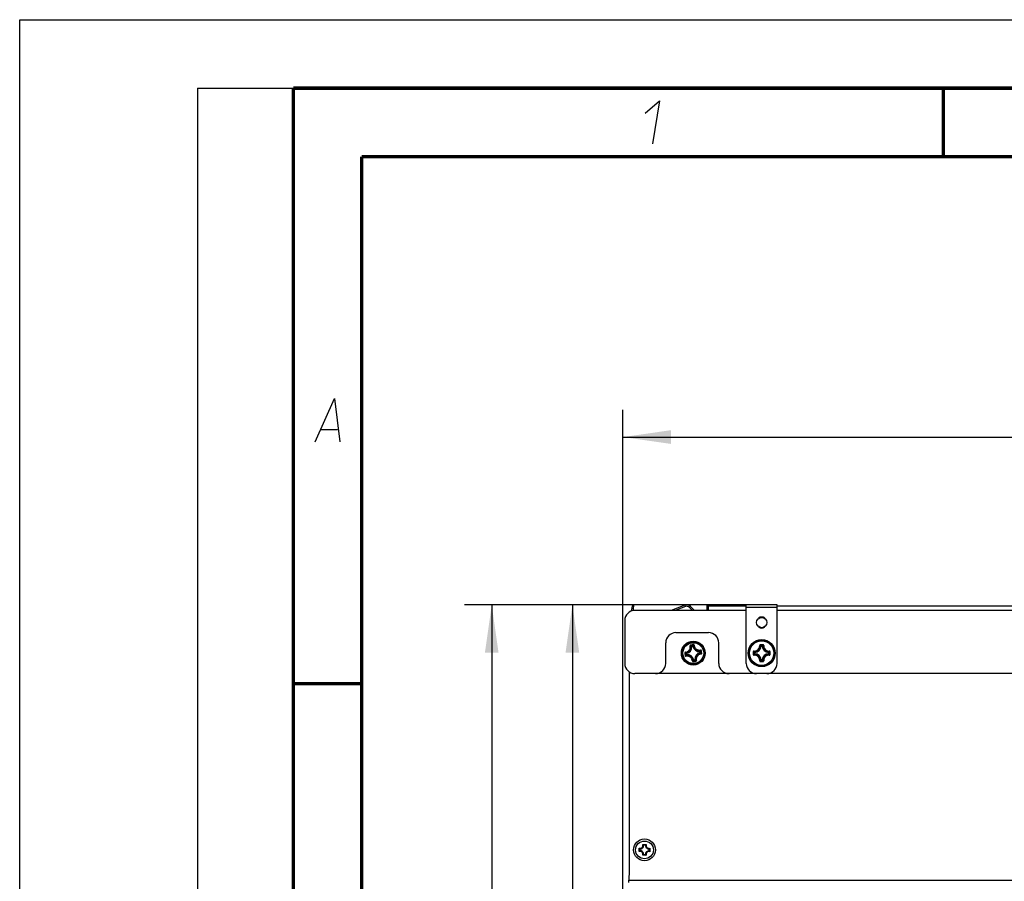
# Model space of a CAD drawing. Header units: millimetres. Extents: x 0 to 420, y 0 to 297.
# Tile 39 of 104: x 0 to 72, y 234 to 297. Entities that reach past the tile are written whole.
import ezdxf

# ---------------------------------------------------------------- set-up
doc = ezdxf.new("R2010")
doc.units = ezdxf.units.MM
doc.header["$LTSCALE"] = 23.1
doc.layers.get('0').update_dxf_attribs({"linetype": 'CONTINUOUS'})
doc.layers.add('02___PRT_ALL_AXES', color=7, linetype='CONTINUOUS')
doc.layers.add('DIM_PILOTEES', color=7, linetype='CONTINUOUS')
doc.styles.get("Standard").update_dxf_attribs({"font": 'txt', "width": 0.7})
doc.dimstyles.new('DIMSTYLE_1', dxfattribs={"dimtxt": 2.5, "dimasz": 3.5, "dimexe": 2, "dimexo": 0, "dimtad": 1, "dimdec": 0, "dimlfac": 4, "dimdsep": 46, "dimtxsty": 'Standard', "dimblk": '_FILLED', "dimblk1": '_FILLED', "dimblk2": '_FILLED', "dimcen": 0.09, "dimazin": 2, "dimtp": 0.5, "dimtm": 0.5, "dimtfac": 1, "dimtdec": 0, "dimtofl": 0, "dimtmove": 0, "dimatfit": 3, "dimldrblk": '_FILLED', "dimfxl": 0, "dimtolj": 1, "dimarcsym": 0})
doc.dimstyles.new('DIMSTYLE_2', dxfattribs={"dimtxt": 2.5, "dimasz": 3.5, "dimexe": 2, "dimexo": 0, "dimtad": 1, "dimlfac": 4, "dimdsep": 46, "dimtxsty": 'Standard', "dimblk": '_FILLED', "dimblk1": '_FILLED', "dimblk2": '_FILLED', "dimcen": 0.09, "dimazin": 2, "dimtp": 0.8, "dimtm": 0.8, "dimtfac": 1, "dimtofl": 0, "dimtmove": 0, "dimatfit": 3, "dimldrblk": '_FILLED', "dimfxl": 0, "dimtolj": 1, "dimarcsym": 0})

# ---------------------------------------------------------------- blocks, each defined once
blk = doc.blocks.new('_FILLED')
at = {"color": 0, "linetype": 'ByBlock'}
blk.add_solid([(0, 0), (-1, 0.143), (-1, -0.143)], dxfattribs=at)
blk = doc.blocks.new('*D1')
at = {"layer": 'DIM_PILOTEES', "color": 2, "linetype": 'Continuous'}
for p, q in [((53.104, 254.254), (38.393, 254.254)), ((40.393, 254.254), (40.393, 215.491)), ((40.393, 176.729), (40.393, 215.491)), ((44.729, 176.729), (38.393, 176.729))]:
    blk.add_line(p, q, dxfattribs=at)
at = {"layer": 'DIM_PILOTEES', "color": 2, "linetype": 'Continuous', "xscale": 3.5, "yscale": 3.5, "zscale": 3.5}
for p, rotation in [((40.393, 254.254), 90), ((40.393, 176.729), 270)]:
    blk.add_blockref('_FILLED', p, dxfattribs=dict(at, rotation=rotation))
at = {"layer": 'DIM_PILOTEES', "color": 2, "linetype": 'Continuous', "insert": (37.268, 218.176), "char_height": 2.5, "width": 7.76786, "attachment_point": 2, "rotation": 90, "line_spacing_factor": 0.9}
blk.add_mtext('{\\ftxt;\\W0.0001;\\H0.0001;\\~}{\\ftxt;\\W2.0714285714;\\H2.5; }{\\ftxt;\\W0.0001;\\H0.0001;\\~}', dxfattribs=at)
blk = doc.blocks.new('*D2')
at = {"layer": 'DIM_PILOTEES', "color": 2, "linetype": 'Continuous'}
for p, q in [((50.317, 254.254), (32.5, 254.254)), ((34.5, 254.254), (34.5, 214.604)), ((34.5, 174.954), (34.5, 214.604)), ((44.953, 174.954), (32.5, 174.954))]:
    blk.add_line(p, q, dxfattribs=at)
at = {"layer": 'DIM_PILOTEES', "color": 2, "linetype": 'Continuous', "xscale": 3.5, "yscale": 3.5, "zscale": 3.5}
for p, rotation in [((34.5, 254.254), 90), ((34.5, 174.954), 270)]:
    blk.add_blockref('_FILLED', p, dxfattribs=dict(at, rotation=rotation))
at = {"layer": 'DIM_PILOTEES', "color": 2, "linetype": 'Continuous', "insert": (31.375, 218.313), "char_height": 2.5, "width": 7.76786, "attachment_point": 2, "rotation": 90, "line_spacing_factor": 0.9}
blk.add_mtext('{\\ftxt;\\W0.0001;\\H0.0001;\\~}{\\ftxt;\\W2.0714285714;\\H2.5; }{\\ftxt;\\W0.0001;\\H0.0001;\\~}', dxfattribs=at)
blk = doc.blocks.new('*D3')
at = {"layer": 'DIM_PILOTEES', "color": 2, "linetype": 'Continuous'}
for p, q in [((44.092, 203.811), (44.092, 268.512)), ((294.092, 203.807), (294.092, 268.512)), ((44.092, 266.512), (169.092, 266.512)), ((294.092, 266.512), (169.092, 266.512))]:
    blk.add_line(p, q, dxfattribs=at)
at = {"layer": 'DIM_PILOTEES', "color": 2, "linetype": 'Continuous', "xscale": 3.5, "yscale": 3.5, "zscale": 3.5, "rotation": 180}
blk.add_blockref('_FILLED', (44.092, 266.512), dxfattribs=at)
at = {"layer": 'DIM_PILOTEES', "color": 2, "linetype": 'Continuous', "xscale": 3.5, "yscale": 3.5, "zscale": 3.5}
blk.add_blockref('_FILLED', (294.092, 266.512), dxfattribs=at)
at = {"layer": 'DIM_PILOTEES', "color": 2, "linetype": 'Continuous', "insert": (168.02, 269.637), "char_height": 2.5, "width": 10.98214, "attachment_point": 2, "line_spacing_factor": 0.9}
blk.add_mtext('{\\ftxt;\\W0.0001;\\H0.0001;\\~}{\\ftxt;\\W2.9285714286;\\H2.5; }{\\ftxt;\\W0.0001;\\H0.0001;\\~}', dxfattribs=at)

msp = doc.modelspace()

# ---------------------------------------------------------------- linework, layer by layer
at = {"color": 7, "linetype": 'Continuous'}
for p, q in [((0, 0), (0, 297)), ((0, 297), (420, 297)), ((25, 286.9999), (410, 286.9999)), ((44.8729, 254.2258), (44.7776, 254.2596)), ((48.6236, 254.2281), (47.6228, 253.8539)), ((48.6236, 254.2281), (48.6587, 254.1344)), ((49.0201, 254.142), (48.9494, 254.0713)), ((49.0201, 254.142), (49.3082, 253.8539)), ((50.2168, 254.1539), (50.2168, 253.8539)), ((50.2168, 254.1539), (50.3168, 254.1539)), ((50.3168, 254.2539), (50.3168, 254.1539)), ((55.3543, 254.2539), (50.3168, 254.2539)), ((53.1043, 249.9789), (53.1043, 254.2539)), ((55.3543, 254.0539), (53.1043, 254.0539)), ((55.3543, 249.9789), (55.3543, 254.2539)), ((44.833, 253.9747), (44.7366, 254.0089)), ((49.1166, 251.2203), (49.0919, 251.2178)), ((49.113, 251.2449), (49.1049, 251.2511)), ((49.113, 251.2449), (49.1932, 251.2566)), ((49.1166, 251.2203), (49.113, 251.2449)), ((49.1166, 251.2203), (49.1968, 251.232)), ((49.1932, 251.2566), (49.1974, 251.2625)), ((49.1968, 251.232), (49.1932, 251.2566)), ((49.1968, 251.232), (49.2212, 251.2367)), ((54.1888, 251.2314), (54.164, 251.2325)), ((54.1888, 251.2314), (54.1888, 251.2562)), ((54.1888, 251.2562), (54.2698, 251.2562)), ((54.1888, 251.2314), (54.2698, 251.2314)), ((54.2698, 251.2314), (54.2698, 251.2562)), ((54.2698, 251.2314), (54.2947, 251.2325)), ((48.6499, 250.7314), (48.64, 250.7393)), ((48.6499, 250.7314), (48.64, 250.7393)), ((48.6714, 250.7604), (48.6619, 250.7685)), ((48.7016, 250.6928), (48.6957, 250.697)), ((48.7262, 250.6964), (48.7016, 250.6928)), ((48.7133, 250.6126), (48.7016, 250.6928)), ((48.7133, 250.6126), (48.7072, 250.6046)), ((48.738, 250.6162), (48.7133, 250.6126)), ((48.7262, 250.6964), (48.7215, 250.7208)), ((48.7379, 250.6162), (48.7262, 250.6964)), ((48.738, 250.6162), (48.7404, 250.5915)), ((49.7207, 250.8416), (49.7182, 250.8663)), ((49.7207, 250.8416), (49.7453, 250.8452)), ((49.7207, 250.8416), (49.7324, 250.7614)), ((49.7324, 250.7614), (49.757, 250.765)), ((49.7324, 250.7614), (49.7371, 250.737)), ((49.7453, 250.8452), (49.7515, 250.8532)), ((49.7453, 250.8452), (49.757, 250.765)), ((49.757, 250.765), (49.7629, 250.7608)), ((49.7872, 250.6974), (49.7967, 250.6893)), ((49.8087, 250.7264), (49.8186, 250.7185)), ((49.8087, 250.7264), (49.8186, 250.7185)), ((53.702, 250.7694), (53.6918, 250.7792)), ((53.702, 250.6884), (53.6918, 250.6786)), ((53.702, 250.6884), (53.702, 250.7694)), ((53.7268, 250.7694), (53.702, 250.7694)), ((53.7268, 250.6884), (53.702, 250.6884)), ((53.7268, 250.7694), (53.7257, 250.7942)), ((53.7268, 250.6884), (53.7257, 250.6635)), ((53.7268, 250.6884), (53.7268, 250.7694)), ((54.7318, 250.7694), (54.733, 250.7942)), ((54.7318, 250.7694), (54.7318, 250.6884)), ((54.7318, 250.7694), (54.7567, 250.7694)), ((54.7318, 250.6884), (54.733, 250.6635)), ((54.7318, 250.6884), (54.7567, 250.6884)), ((54.7567, 250.7694), (54.7668, 250.7792)), ((54.7567, 250.7694), (54.7567, 250.6884)), ((54.7567, 250.6884), (54.7668, 250.6786)), ((49.2618, 250.2258), (49.2374, 250.2211)), ((49.2654, 250.2012), (49.2612, 250.1953)), ((49.342, 250.2375), (49.2618, 250.2258)), ((49.2618, 250.2258), (49.2654, 250.2012)), ((49.3456, 250.2129), (49.2654, 250.2012)), ((49.342, 250.2375), (49.3667, 250.24)), ((49.342, 250.2375), (49.3456, 250.2129)), ((49.3456, 250.2129), (49.3537, 250.2067)), ((54.1888, 250.2264), (54.164, 250.2252)), ((54.1888, 250.2264), (54.1888, 250.2015)), ((54.2698, 250.2264), (54.1888, 250.2264)), ((54.2698, 250.2015), (54.1888, 250.2015)), ((54.2698, 250.2264), (54.2698, 250.2015)), ((54.2698, 250.2264), (54.2947, 250.2252)), ((44.5412, 249.3631), (44.5356, 234.8539)), ((51.8418, 249.2289), (46.4668, 249.2289)), ((54.6043, 249.2289), (53.8543, 249.2289)), ((45.2739, 236.2296), (45.2762, 236.4851)), ((45.3283, 236.4213), (45.3272, 236.2925)), ((45.5426, 236.7468), (45.798, 236.7445)), ((45.7343, 236.6924), (45.6054, 236.6935)), ((46.0053, 236.2865), (46.0064, 236.4153)), ((46.0597, 236.4782), (46.0574, 236.2227)), ((45.7911, 235.961), (45.5356, 235.9633)), ((45.5994, 236.0154), (45.7282, 236.0143)), ((44.5356, 234.8539), (44.5293, 234.1414)), ((44.5293, 233.9789), (44.5293, 234.1414)), ((44.5293, 234.1414), (293.9168, 234.1414))]:
    msp.add_line(p, q, dxfattribs=at)
at = {"color": 2, "linetype": 'Continuous'}
for p, q in [((13, 292), (20, 292)), ((13, 292), (13, 5)), ((20, 292), (20, 5)), ((22.0363, 267.075), (23.2363, 267.075))]:
    msp.add_line(p, q, dxfattribs=at)
at = {"color": 3, "linetype": 'Continuous'}
for p, q in [((48.6587, 254.1344), (47.9084, 253.8539)), ((48.9494, 254.0713), (49.1668, 253.8539)), ((53.1043, 254.1539), (50.3168, 254.1539))]:
    msp.add_line(p, q, dxfattribs=at)
at = {"color": 7, "linetype": 'Continuous', "const_width": 0.25}
for points in [[(20, 292), (20, 5)], [(415, 292), (20, 292)], [(67.5002, 292), (67.5002, 287)], [(25, 10), (25, 287)], [(25, 287), (410, 287)], [(20.0002, 248.5), (25.0002, 248.5)]]:
    msp.add_lwpolyline(points, dxfattribs=at)
at = {"color": 2, "linetype": 'Continuous'}
for points in [[(45.7067, 290.175), (46.7537, 291.075), (46.2394, 287.925)], [(21.5894, 266.175), (23.0037, 269.325), (23.3894, 266.175)]]:
    msp.add_lwpolyline(points, dxfattribs=at)
at = {"color": 7, "linetype": 'Continuous'}
for centre, radius in [((49.2293, 250.7289), 0.8704), ((49.2293, 250.7289), 0.8702), ((49.2293, 250.7289), 0.8344), ((49.2293, 250.7289), 0.7601), ((54.2293, 250.7289), 0.9886), ((54.2293, 250.7289), 0.9881), ((54.2293, 250.7289), 0.9626), ((54.2293, 250.7289), 0.8928), ((45.6668, 236.3539), 0.8), ((45.6668, 236.3539), 0.65)]:
    msp.add_circle(centre, radius, dxfattribs=at)
at = {"color": 3, "linetype": 'Continuous'}
for centre, radius, start, end in [((48.5545, 253.5128), 3.85, 168.816405, 175.5), ((48.755, 253.8768), 0.275, 45, 110.5)]:
    msp.add_arc(centre, radius, start, end, dxfattribs=at)
at = {"color": 7, "linetype": 'Continuous'}
for centre, radius, start, end in [((48.5545, 253.5128), 3.75, 169.03981, 175.016069), ((48.755, 253.8768), 0.375, 45, 110.5), ((50.3168, 254.1539), 0.1, 90, 180), ((54.2293, 252.9601), 0.4, 56.25, 123.75), ((54.2293, 252.9601), 0.4, 236.25, 303.75), ((48.634, 251.1725), 0.4601, 280.967365, 5.646466), ((48.634, 251.1725), 0.485, 280.966981, 5.646853), ((48.4046, 250.2941), 1.1513, 54.995719, 57.151157), ((53.2626, 223.0929), 28.5405, 98.110276, 98.496591), ((53.2345, 223.2984), 28.3031, 98.113923, 98.500239), ((48.319, 250.2312), 1.2877, 52.381708, 55.361356), ((48.3459, 250.2107), 1.2533, 53.472802, 54.983591), ((49.673, 251.3242), 0.485, 190.966983, 275.646855), ((50.2479, 250.5093), 1.2926, 141.257305, 144.357067), ((50.221, 250.4872), 1.2495, 141.53184, 143.141673), ((49.673, 251.3242), 0.4601, 190.967327, 275.646501), ((50.1424, 250.5493), 1.1493, 139.461816, 141.518328), ((53.7043, 251.2539), 0.4601, 272.660476, 357.339472), ((53.7043, 251.2539), 0.485, 272.660066, 357.339941), ((54.2303, 222.8005), 28.5401, 89.808834, 90.195128), ((54.2293, 223.0074), 28.3032, 89.806898, 90.193214), ((53.2443, 250.3553), 1.3052, 43.647327, 47.036111), ((55.2143, 250.3554), 1.3052, 132.963757, 136.35269), ((54.7543, 251.2539), 0.485, 182.660067, 267.339942), ((54.7543, 251.2539), 0.4601, 182.660525, 267.339472), ((76.8641, 254.7642), 28.5396, 188.114557, 188.307689), ((76.8641, 254.7634), 28.5395, 188.30607, 188.4992), ((76.6601, 254.734), 28.3034, 188.113762, 188.500072), ((49.4588, 251.7609), 1.3092, 231.844489, 234.350554), ((49.7272, 249.8184), 1.2879, 142.375789, 145.361111), ((49.4192, 251.6547), 1.1657, 230.101002, 231.498747), ((49.4709, 251.7204), 1.2493, 231.517697, 233.142045), ((49.6643, 249.9041), 1.1515, 144.990345, 147.150949), ((49.7477, 249.8454), 1.2535, 143.472846, 144.978327), ((48.7857, 250.1336), 0.485, 10.966985, 95.646856), ((48.7857, 250.1336), 0.4601, 10.967365, 95.646466), ((49.8247, 250.2853), 0.485, 100.966984, 185.646855), ((49.8247, 250.2853), 0.4601, 100.967327, 185.646466), ((48.7113, 251.6122), 1.2531, 323.473041, 324.979015), ((48.9879, 249.7376), 1.249, 51.51704, 53.141802), ((48.794, 251.5539), 1.152, 324.990465, 327.15019), ((48.7316, 251.6393), 1.2877, 322.375549, 325.361409), ((49, 249.6971), 1.3089, 51.844276, 54.350792), ((49.039, 249.8025), 1.1664, 50.101773, 51.498661), ((21.7985, 246.7238), 28.3034, 8.113762, 8.500072), ((21.5945, 246.6944), 28.5395, 8.30607, 8.4992), ((21.5946, 246.6936), 28.5396, 8.114557, 8.307688), ((82.1568, 250.7296), 28.5392, 179.80834, 180.001466), ((82.1569, 250.7282), 28.5393, 179.99855, 180.191677), ((81.9507, 250.7289), 28.3032, 179.80684, 180.19316), ((54.5851, 251.6965), 1.2804, 222.937976, 225.761671), ((54.5852, 249.7612), 1.2806, 134.238407, 137.061811), ((54.511, 251.5814), 1.1118, 221.131953, 222.5413), ((54.5112, 249.8762), 1.1121, 137.459467, 138.868429), ((54.5978, 251.6616), 1.23, 222.558779, 224.841887), ((54.5978, 249.7962), 1.2301, 135.158081, 137.441118), ((53.7043, 250.2039), 0.4601, 2.660476, 87.339517), ((53.7043, 250.2039), 0.485, 2.660065, 87.339941), ((54.7543, 250.2039), 0.485, 92.660062, 177.339938), ((54.7543, 250.2039), 0.4601, 92.660525, 177.339472), ((53.8609, 251.6615), 1.2299, 315.157617, 317.440904), ((53.8609, 249.7963), 1.2299, 42.559003, 44.842397), ((53.9472, 251.5818), 1.1124, 317.460292, 318.868755), ((53.8732, 251.6969), 1.2809, 314.238747, 317.06136), ((53.8733, 249.761), 1.2808, 42.938452, 45.76131), ((53.9474, 249.8762), 1.1121, 41.131674, 42.540486), ((26.508, 250.7289), 28.3031, 359.80684, 0.19316), ((26.3018, 250.7296), 28.5393, 359.99855, 0.191677), ((26.3018, 250.7282), 28.5392, 359.80834, 0.001466), ((48.3166, 250.9082), 1.1489, 319.461038, 321.518366), ((48.2374, 250.9708), 1.2499, 321.532521, 323.141909), ((48.2106, 250.9486), 1.2928, 321.257619, 324.356822), ((45.2243, 278.1594), 28.3031, 278.113604, 278.49992), ((45.1927, 278.3644), 28.5405, 278.11707, 278.503385), ((50.1397, 251.2266), 1.2877, 232.38171, 235.361376), ((50.1127, 251.2471), 1.2533, 233.472798, 234.983601), ((50.054, 251.1638), 1.1514, 234.995738, 237.151031), ((53.8543, 249.9789), 0.75, 180, 270), ((54.2303, 278.6573), 28.5401, 269.804882, 270.191175), ((53.2445, 251.1023), 1.305, 312.963458, 316.352964), ((54.2293, 278.4504), 28.3033, 269.806786, 270.193101), ((55.2143, 251.1024), 1.3053, 223.647327, 227.036118), ((54.6043, 249.9789), 0.75, 270, 0), ((45.3389, 236.0318), 0.2082, 340.79327, 108.188304), ((45.3447, 236.6818), 0.2082, 250.79327, 18.188304), ((45.3389, 236.0318), 0.2609, 356.403444, 92.57813), ((45.3447, 236.6818), 0.2609, 266.403444, 2.57813), ((45.9889, 236.026), 0.2609, 86.403444, 182.57813), ((45.9947, 236.676), 0.2609, 176.403444, 272.57813), ((45.9889, 236.026), 0.2082, 70.79327, 198.188304), ((45.9947, 236.676), 0.2082, 160.79327, 288.188304)]:
    msp.add_arc(centre, radius, start, end, dxfattribs=at)
for points, knots in [([(48.6554, 250.7938), (48.6824, 250.7963), (48.7362, 250.8068), (48.8119, 250.839), (48.8796, 250.8867), (48.9359, 250.9476), (48.9781, 251.0189), (49.0044, 251.0974), (49.0137, 251.1792), (49.0084, 251.2337), (49.003, 251.2603)], [0, 0, 0, 0, 0.1240267, 0.2488237, 0.3742402, 0.5000001, 0.6257595, 0.7511757, 0.8759724, 1, 1, 1, 1]), ([(48.6619, 250.7685), (48.6904, 250.771), (48.7473, 250.7821), (48.8274, 250.8162), (48.8989, 250.8664), (48.9584, 250.9308), (49.0031, 251.0062), (49.0308, 251.0891), (49.0405, 251.1755), (49.0349, 251.2332), (49.0291, 251.2613)], [0, 0, 0, 0, 0.1241431, 0.2489649, 0.3743316, 0.4999995, 0.625667, 0.7510335, 0.8758551, 1, 1, 1, 1]), ([(49.0458, 251.3201), (49.039, 251.3191), (49.0257, 251.3143), (49.0103, 251.3), (49.0018, 251.2809), (49.0017, 251.2669), (49.003, 251.2603)], [0, 0, 0, 0, 0.2518713, 0.5030089, 0.7523596, 1, 1, 1, 1]), ([(49.003, 251.2603), (49.006, 251.2609), (49.0117, 251.2619), (49.0194, 251.2627), (49.0248, 251.2627), (49.0278, 251.2621), (49.0289, 251.2616), (49.0291, 251.2613)], [0, 0, 0, 0, 0.3478299, 0.6538197, 0.8783201, 0.9519943, 1, 1, 1, 1]), ([(49.0509, 251.2906), (49.0475, 251.2901), (49.0408, 251.2878), (49.0331, 251.2808), (49.0286, 251.2715), (49.0285, 251.2646), (49.0291, 251.2613)], [0, 0, 0, 0, 0.254612, 0.5058333, 0.7536221, 1, 1, 1, 1]), ([(49.0458, 251.3201), (49.0462, 251.3167), (49.0472, 251.3102), (49.0487, 251.3014), (49.0497, 251.2953), (49.0505, 251.292), (49.0507, 251.2909), (49.0509, 251.2906)], [0, 0, 0, 0, 0.3459003, 0.6614625, 0.8926663, 0.9634668, 1, 1, 1, 1]), ([(49.113, 251.2449), (49.107, 251.2439), (49.0951, 251.2371), (49.0913, 251.2239), (49.0919, 251.2178)], [0, 0, 0, 0, 0.4999872, 1, 1, 1, 1]), ([(49.2943, 251.3028), (49.2937, 251.3095), (49.2896, 251.3229), (49.2759, 251.3388), (49.2571, 251.3481), (49.243, 251.3489), (49.2362, 251.3479)], [0, 0, 0, 0, 0.2476505, 0.4970087, 0.7481468, 1, 1, 1, 1]), ([(49.2362, 251.3479), (49.2367, 251.3445), (49.2376, 251.338), (49.2387, 251.3291), (49.2395, 251.323), (49.2397, 251.3196), (49.2398, 251.3185), (49.2397, 251.3182)], [0, 0, 0, 0, 0.345898, 0.6614587, 0.8926627, 0.9634644, 1, 1, 1, 1]), ([(49.2689, 251.2963), (49.2686, 251.2996), (49.2665, 251.3062), (49.2596, 251.3139), (49.2501, 251.3184), (49.2431, 251.3187), (49.2397, 251.3182)], [0, 0, 0, 0, 0.2463777, 0.4941664, 0.7453876, 1, 1, 1, 1]), ([(49.2943, 251.3028), (49.2912, 251.3026), (49.2854, 251.3019), (49.2778, 251.3004), (49.2726, 251.2989), (49.2699, 251.2975), (49.2691, 251.2967), (49.2689, 251.2963)], [0, 0, 0, 0, 0.3478521, 0.6538568, 0.8783455, 0.9520073, 1, 1, 1, 1]), ([(49.2689, 251.2963), (49.2714, 251.2678), (49.2825, 251.2109), (49.3166, 251.1308), (49.3669, 251.0593), (49.4312, 250.9998), (49.5066, 250.9552), (49.5895, 250.9274), (49.676, 250.9177), (49.7336, 250.9233), (49.7617, 250.9291)], [0, 0, 0, 0, 0.1241436, 0.2489644, 0.3743307, 0.500001, 0.6256711, 0.7510373, 0.8758582, 1, 1, 1, 1]), ([(49.2943, 251.3028), (49.2967, 251.2758), (49.3072, 251.222), (49.3395, 251.1463), (49.3871, 251.0786), (49.448, 251.0223), (49.5193, 250.9801), (49.5978, 250.9538), (49.6796, 250.9445), (49.7342, 250.9498), (49.7607, 250.9552)], [0, 0, 0, 0, 0.1240262, 0.248822, 0.3742382, 0.5000004, 0.6257625, 0.7511785, 0.8759746, 1, 1, 1, 1]), ([(53.6706, 250.8761), (53.6977, 250.8746), (53.7525, 250.8772), (53.8585, 250.905), (53.977, 250.9813), (54.0532, 251.0998), (54.081, 251.2059), (54.0836, 251.2607), (54.0821, 251.2878)], [0, 0, 0, 0, 0.1243766, 0.2495247, 0.5000023, 0.7504778, 0.8756249, 1, 1, 1, 1]), ([(53.6736, 250.85), (53.7022, 250.8484), (53.7601, 250.8512), (53.8721, 250.8806), (53.9972, 250.9611), (54.0777, 251.0861), (54.107, 251.1981), (54.1098, 251.256), (54.1082, 251.2846)], [0, 0, 0, 0, 0.1244929, 0.2496663, 0.5000011, 0.7503351, 0.8755087, 1, 1, 1, 1]), ([(54.1331, 251.3405), (54.1263, 251.3404), (54.1125, 251.3376), (54.0952, 251.3258), (54.084, 251.3082), (54.0818, 251.2945), (54.0821, 251.2878)], [0, 0, 0, 0, 0.252165, 0.503277, 0.7525065, 1, 1, 1, 1]), ([(54.0821, 251.2874), (54.0852, 251.2876), (54.091, 251.2878), (54.0989, 251.2874), (54.1043, 251.2865), (54.1076, 251.2855), (54.1082, 251.2846)], [0, 0, 0, 0, 0.3482907, 0.6547019, 0.8795299, 1, 1, 1, 1]), ([(54.1339, 251.3105), (54.1305, 251.3105), (54.1235, 251.3092), (54.1149, 251.3034), (54.1091, 251.2948), (54.108, 251.288), (54.1082, 251.2846)], [0, 0, 0, 0, 0.254611, 0.5058329, 0.7536226, 1, 1, 1, 1]), ([(54.164, 251.2325), (54.1595, 251.2369), (54.1414, 251.2547), (54.1226, 251.272), (54.1082, 251.2846)], [0, 0, 0, 0, 0.2451262, 1, 1, 1, 1]), ([(54.1331, 251.3405), (54.1331, 251.337), (54.1331, 251.3304), (54.1332, 251.3215), (54.1336, 251.315), (54.1336, 251.3115), (54.1339, 251.3105)], [0, 0, 0, 0, 0.3459247, 0.6615117, 0.8927312, 1, 1, 1, 1]), ([(54.2947, 251.2325), (54.2991, 251.2369), (54.3173, 251.2547), (54.336, 251.272), (54.3505, 251.2846)], [0, 0, 0, 0, 0.2451254, 1, 1, 1, 1]), ([(54.3255, 251.3405), (54.3256, 251.337), (54.3255, 251.3304), (54.3255, 251.3215), (54.325, 251.315), (54.3251, 251.3115), (54.3247, 251.3105)], [0, 0, 0, 0, 0.3459031, 0.6614749, 0.8926976, 1, 1, 1, 1]), ([(54.3505, 251.2846), (54.3506, 251.288), (54.3495, 251.2948), (54.3438, 251.3034), (54.3351, 251.3092), (54.3282, 251.3105), (54.3247, 251.3105)], [0, 0, 0, 0, 0.2463769, 0.4941661, 0.7453884, 1, 1, 1, 1]), ([(54.3765, 251.2878), (54.3769, 251.2945), (54.3746, 251.3082), (54.3634, 251.3257), (54.3461, 251.3376), (54.3324, 251.3404), (54.3255, 251.3405)], [0, 0, 0, 0, 0.2474818, 0.4967213, 0.7478383, 1, 1, 1, 1]), ([(54.3505, 251.2846), (54.3488, 251.256), (54.3516, 251.1981), (54.381, 251.0861), (54.4615, 250.961), (54.5866, 250.8805), (54.6986, 250.8512), (54.7565, 250.8484), (54.7851, 250.85)], [0, 0, 0, 0, 0.1245164, 0.2497121, 0.5000894, 0.7504074, 0.8755509, 1, 1, 1, 1]), ([(54.3765, 251.2874), (54.3734, 251.2876), (54.3677, 251.2878), (54.3598, 251.2874), (54.3543, 251.2865), (54.351, 251.2855), (54.3505, 251.2846)], [0, 0, 0, 0, 0.3483529, 0.6547984, 0.8796125, 1, 1, 1, 1]), ([(54.3765, 251.2878), (54.375, 251.2607), (54.3776, 251.2059), (54.4054, 251.0999), (54.4816, 250.9814), (54.6, 250.9051), (54.706, 250.8772), (54.7608, 250.8746), (54.7878, 250.8761)], [0, 0, 0, 0, 0.1243994, 0.2495676, 0.5000861, 0.7505481, 0.8756675, 1, 1, 1, 1]), ([(48.6554, 250.7938), (48.6487, 250.7932), (48.6353, 250.7891), (48.6194, 250.7755), (48.6101, 250.7566), (48.6093, 250.7425), (48.6103, 250.7357)], [0, 0, 0, 0, 0.2476614, 0.4970133, 0.748144, 1, 1, 1, 1]), ([(48.6103, 250.7357), (48.6137, 250.7363), (48.6202, 250.7372), (48.6291, 250.7383), (48.6352, 250.7391), (48.6386, 250.7393), (48.6397, 250.7393), (48.64, 250.7393)], [0, 0, 0, 0, 0.3458846, 0.6614369, 0.8926416, 0.9634496, 1, 1, 1, 1]), ([(48.6381, 250.5453), (48.6415, 250.5458), (48.648, 250.5468), (48.6568, 250.5482), (48.6629, 250.5493), (48.6662, 250.5501), (48.6673, 250.5503), (48.6676, 250.5505)], [0, 0, 0, 0, 0.3458998, 0.6614635, 0.8926666, 0.9634673, 1, 1, 1, 1]), ([(48.6381, 250.5453), (48.6391, 250.5386), (48.6439, 250.5253), (48.6582, 250.5099), (48.6773, 250.5013), (48.6913, 250.5012), (48.6979, 250.5026)], [0, 0, 0, 0, 0.2518646, 0.5029982, 0.7523478, 1, 1, 1, 1]), ([(48.6619, 250.7685), (48.6586, 250.7682), (48.652, 250.7661), (48.6443, 250.7591), (48.6398, 250.7497), (48.6395, 250.7427), (48.64, 250.7393)], [0, 0, 0, 0, 0.2463777, 0.4941664, 0.7453876, 1, 1, 1, 1]), ([(48.6554, 250.7938), (48.6557, 250.7908), (48.6563, 250.785), (48.6578, 250.7774), (48.6593, 250.7722), (48.6608, 250.7695), (48.6615, 250.7687), (48.6619, 250.7685)], [0, 0, 0, 0, 0.3478493, 0.6538537, 0.8783419, 0.9520047, 1, 1, 1, 1]), ([(48.6676, 250.5505), (48.6681, 250.547), (48.6704, 250.5404), (48.6774, 250.5326), (48.6867, 250.5282), (48.6936, 250.5281), (48.6969, 250.5287)], [0, 0, 0, 0, 0.254612, 0.5058332, 0.7536221, 1, 1, 1, 1]), ([(48.6979, 250.5026), (48.6973, 250.5056), (48.6963, 250.5113), (48.6955, 250.519), (48.6955, 250.5244), (48.6961, 250.5274), (48.6966, 250.5284), (48.6969, 250.5287)], [0, 0, 0, 0, 0.3478125, 0.6537951, 0.8782991, 0.9519813, 1, 1, 1, 1]), ([(49.1897, 250.1615), (49.1872, 250.19), (49.1761, 250.2469), (49.1421, 250.327), (49.0918, 250.3985), (49.0274, 250.458), (48.9521, 250.5026), (48.8692, 250.5304), (48.7827, 250.5401), (48.725, 250.5345), (48.6969, 250.5287)], [0, 0, 0, 0, 0.1241436, 0.2489644, 0.3743307, 0.500001, 0.6256711, 0.7510373, 0.8758582, 1, 1, 1, 1]), ([(49.1644, 250.155), (49.162, 250.182), (49.1514, 250.2358), (49.1192, 250.3115), (49.0716, 250.3792), (49.0107, 250.4355), (48.9393, 250.4777), (48.8608, 250.504), (48.779, 250.5133), (48.7245, 250.508), (48.6979, 250.5026)], [0, 0, 0, 0, 0.1240262, 0.248822, 0.3742382, 0.5000004, 0.6257625, 0.7511785, 0.8759746, 1, 1, 1, 1]), ([(48.7215, 250.7208), (48.7155, 250.7196), (48.704, 250.7122), (48.7008, 250.6989), (48.7016, 250.6928)], [0, 0, 0, 0, 0.5000128, 1, 1, 1, 1]), ([(48.7133, 250.6126), (48.7143, 250.6065), (48.7211, 250.5947), (48.7343, 250.5909), (48.7404, 250.5915)], [0, 0, 0, 0, 0.4999872, 1, 1, 1, 1]), ([(49.7967, 250.6893), (49.7682, 250.6868), (49.7113, 250.6757), (49.6312, 250.6416), (49.5597, 250.5914), (49.5002, 250.527), (49.4556, 250.4516), (49.4278, 250.3687), (49.4181, 250.2823), (49.4237, 250.2246), (49.4295, 250.1965)], [0, 0, 0, 0, 0.1241448, 0.2489665, 0.3743331, 0.5000011, 0.6256686, 0.751035, 0.8758568, 1, 1, 1, 1]), ([(49.8032, 250.664), (49.7762, 250.6615), (49.7225, 250.651), (49.6467, 250.6187), (49.5791, 250.5711), (49.5227, 250.5102), (49.4805, 250.4389), (49.4542, 250.3604), (49.4449, 250.2786), (49.4502, 250.2241), (49.4556, 250.1975)], [0, 0, 0, 0, 0.1240276, 0.2488243, 0.3742407, 0.5000006, 0.62576, 0.7511763, 0.8759732, 1, 1, 1, 1]), ([(49.7453, 250.8452), (49.7443, 250.8512), (49.7375, 250.8631), (49.7244, 250.8669), (49.7182, 250.8663)], [0, 0, 0, 0, 0.4999872, 1, 1, 1, 1]), ([(49.8206, 250.9124), (49.8196, 250.9192), (49.8147, 250.9325), (49.8004, 250.9479), (49.7813, 250.9565), (49.7673, 250.9566), (49.7607, 250.9552)], [0, 0, 0, 0, 0.2518646, 0.5029982, 0.7523478, 1, 1, 1, 1]), ([(49.7607, 250.9552), (49.7613, 250.9522), (49.7624, 250.9465), (49.7631, 250.9388), (49.7631, 250.9334), (49.7625, 250.9304), (49.762, 250.9293), (49.7617, 250.9291)], [0, 0, 0, 0, 0.3478125, 0.6537951, 0.8782991, 0.9519813, 1, 1, 1, 1]), ([(49.791, 250.9073), (49.7906, 250.9107), (49.7882, 250.9174), (49.7813, 250.9252), (49.7719, 250.9296), (49.765, 250.9297), (49.7617, 250.9291)], [0, 0, 0, 0, 0.254612, 0.5058332, 0.7536221, 1, 1, 1, 1]), ([(49.8206, 250.9125), (49.8171, 250.912), (49.8106, 250.911), (49.8018, 250.9095), (49.7957, 250.9085), (49.7924, 250.9077), (49.7914, 250.9075), (49.791, 250.9073)], [0, 0, 0, 0, 0.3458998, 0.6614635, 0.8926666, 0.9634673, 1, 1, 1, 1]), ([(49.7967, 250.6893), (49.8, 250.6896), (49.8066, 250.6917), (49.8143, 250.6986), (49.8188, 250.7081), (49.8191, 250.7151), (49.8186, 250.7185)], [0, 0, 0, 0, 0.2463777, 0.4941664, 0.7453876, 1, 1, 1, 1]), ([(49.8032, 250.664), (49.803, 250.667), (49.8023, 250.6728), (49.8008, 250.6804), (49.7993, 250.6856), (49.7979, 250.6883), (49.7971, 250.6891), (49.7967, 250.6893)], [0, 0, 0, 0, 0.3478513, 0.6538567, 0.8783441, 0.9520059, 1, 1, 1, 1]), ([(49.8032, 250.664), (49.8099, 250.6646), (49.8233, 250.6687), (49.8392, 250.6823), (49.8485, 250.7012), (49.8493, 250.7153), (49.8484, 250.7221)], [0, 0, 0, 0, 0.2476478, 0.4970024, 0.7481383, 1, 1, 1, 1]), ([(49.8484, 250.722), (49.845, 250.7215), (49.8384, 250.7206), (49.8296, 250.7195), (49.8234, 250.7187), (49.82, 250.7185), (49.819, 250.7184), (49.8186, 250.7185)], [0, 0, 0, 0, 0.3458823, 0.6614332, 0.892638, 0.9634471, 1, 1, 1, 1]), ([(53.6706, 250.8761), (53.6639, 250.8764), (53.6501, 250.8742), (53.6325, 250.863), (53.6206, 250.8458), (53.6178, 250.8319), (53.6177, 250.8251)], [0, 0, 0, 0, 0.2474921, 0.4967237, 0.7478419, 1, 1, 1, 1]), ([(53.6177, 250.8251), (53.6212, 250.8251), (53.6278, 250.8251), (53.6368, 250.825), (53.6432, 250.8246), (53.6467, 250.8246), (53.6477, 250.8243)], [0, 0, 0, 0, 0.3459255, 0.6615106, 0.8927312, 1, 1, 1, 1]), ([(53.6177, 250.6327), (53.6212, 250.6327), (53.6278, 250.6327), (53.6368, 250.6328), (53.6432, 250.6332), (53.6467, 250.6332), (53.6477, 250.6335)], [0, 0, 0, 0, 0.3459255, 0.6615106, 0.8927313, 1, 1, 1, 1]), ([(53.6177, 250.6327), (53.6178, 250.6258), (53.6206, 250.612), (53.6326, 250.5947), (53.6503, 250.5835), (53.6641, 250.5813), (53.6708, 250.5817)], [0, 0, 0, 0, 0.2521715, 0.5032794, 0.7524927, 1, 1, 1, 1]), ([(53.6736, 250.85), (53.6703, 250.8502), (53.6634, 250.8491), (53.6548, 250.8434), (53.649, 250.8347), (53.6477, 250.8277), (53.6477, 250.8243)], [0, 0, 0, 0, 0.2463769, 0.4941661, 0.7453884, 1, 1, 1, 1]), ([(53.6477, 250.6335), (53.6477, 250.63), (53.649, 250.6231), (53.6548, 250.6144), (53.6634, 250.6087), (53.6703, 250.6076), (53.6736, 250.6077)], [0, 0, 0, 0, 0.254611, 0.5058329, 0.7536226, 1, 1, 1, 1]), ([(53.6708, 250.8761), (53.6706, 250.873), (53.6704, 250.8672), (53.6708, 250.8594), (53.6717, 250.8539), (53.6727, 250.8506), (53.6736, 250.85)], [0, 0, 0, 0, 0.3483524, 0.6548008, 0.879611, 1, 1, 1, 1]), ([(53.6708, 250.5817), (53.6706, 250.5848), (53.6704, 250.5906), (53.6708, 250.5984), (53.6717, 250.6039), (53.6727, 250.6072), (53.6736, 250.6077)], [0, 0, 0, 0, 0.3483463, 0.6547832, 0.8796042, 1, 1, 1, 1]), ([(54.0821, 250.17), (54.0837, 250.1971), (54.081, 250.2519), (54.0532, 250.3579), (53.977, 250.4764), (53.8586, 250.5527), (53.7526, 250.5806), (53.6979, 250.5832), (53.6708, 250.5817)], [0, 0, 0, 0, 0.1243994, 0.2495676, 0.5000861, 0.7505481, 0.8756675, 1, 1, 1, 1]), ([(54.1082, 250.1732), (54.1098, 250.2018), (54.107, 250.2597), (54.0776, 250.3717), (53.9971, 250.4968), (53.872, 250.5773), (53.7601, 250.6066), (53.7022, 250.6094), (53.6736, 250.6077)], [0, 0, 0, 0, 0.1245164, 0.2497121, 0.5000894, 0.7504074, 0.8755509, 1, 1, 1, 1]), ([(53.702, 250.6884), (53.702, 250.6822), (53.7071, 250.6695), (53.7195, 250.6639), (53.7257, 250.6635)], [0, 0, 0, 0, 0.4999872, 1, 1, 1, 1]), ([(54.7851, 250.6077), (54.7564, 250.6094), (54.6985, 250.6066), (54.5865, 250.5772), (54.4615, 250.4967), (54.381, 250.3717), (54.3516, 250.2597), (54.3488, 250.2018), (54.3505, 250.1732)], [0, 0, 0, 0, 0.1244912, 0.2496647, 0.4999995, 0.7503335, 0.875507, 1, 1, 1, 1]), ([(54.7882, 250.5817), (54.7611, 250.5832), (54.7063, 250.5806), (54.6003, 250.5528), (54.4818, 250.4766), (54.4055, 250.3581), (54.3776, 250.2521), (54.375, 250.1973), (54.3765, 250.1702)], [0, 0, 0, 0, 0.1243749, 0.2495219, 0.4999981, 0.750475, 0.8756234, 1, 1, 1, 1]), ([(54.7567, 250.7694), (54.7566, 250.7756), (54.7516, 250.7882), (54.7391, 250.7939), (54.733, 250.7942)], [0, 0, 0, 0, 0.4999872, 1, 1, 1, 1]), ([(54.733, 250.6635), (54.7391, 250.6639), (54.7516, 250.6695), (54.7566, 250.6822), (54.7567, 250.6884)], [0, 0, 0, 0, 0.5000128, 1, 1, 1, 1]), ([(54.7878, 250.8761), (54.788, 250.873), (54.7882, 250.8672), (54.7878, 250.8594), (54.787, 250.8539), (54.7859, 250.8506), (54.7851, 250.85)], [0, 0, 0, 0, 0.3483463, 0.6547832, 0.8796042, 1, 1, 1, 1]), ([(54.8109, 250.8243), (54.8109, 250.8277), (54.8096, 250.8347), (54.8038, 250.8434), (54.7952, 250.8491), (54.7884, 250.8502), (54.7851, 250.85)], [0, 0, 0, 0, 0.254611, 0.5058329, 0.7536226, 1, 1, 1, 1]), ([(54.7851, 250.6077), (54.7884, 250.6076), (54.7952, 250.6087), (54.8038, 250.6144), (54.8096, 250.6231), (54.8109, 250.63), (54.8109, 250.6335)], [0, 0, 0, 0, 0.2463769, 0.4941661, 0.7453884, 1, 1, 1, 1]), ([(54.7878, 250.5817), (54.788, 250.5848), (54.7882, 250.5906), (54.7878, 250.5984), (54.787, 250.6039), (54.7859, 250.6072), (54.7851, 250.6077)], [0, 0, 0, 0, 0.34835, 0.6547972, 0.8796083, 1, 1, 1, 1]), ([(54.8409, 250.8251), (54.8409, 250.832), (54.838, 250.8458), (54.826, 250.8631), (54.8084, 250.8743), (54.7946, 250.8764), (54.7878, 250.8761)], [0, 0, 0, 0, 0.2521715, 0.5032794, 0.7524927, 1, 1, 1, 1]), ([(54.7882, 250.5817), (54.7949, 250.5813), (54.8087, 250.5836), (54.8262, 250.5948), (54.838, 250.6121), (54.8409, 250.6259), (54.8409, 250.6327)], [0, 0, 0, 0, 0.2475007, 0.4967349, 0.7478508, 1, 1, 1, 1]), ([(54.8409, 250.8251), (54.8374, 250.8251), (54.8308, 250.8251), (54.8219, 250.825), (54.8154, 250.8246), (54.8119, 250.8246), (54.8109, 250.8243)], [0, 0, 0, 0, 0.3459255, 0.6615106, 0.8927313, 1, 1, 1, 1]), ([(54.8409, 250.6327), (54.8374, 250.6327), (54.8308, 250.6327), (54.8219, 250.6328), (54.8154, 250.6332), (54.8119, 250.6332), (54.8109, 250.6335)], [0, 0, 0, 0, 0.3459254, 0.6615104, 0.892731, 1, 1, 1, 1]), ([(49.1644, 250.155), (49.1674, 250.1552), (49.1732, 250.1559), (49.1808, 250.1574), (49.186, 250.1589), (49.1887, 250.1603), (49.1895, 250.1611), (49.1897, 250.1615)], [0, 0, 0, 0, 0.3478521, 0.6538568, 0.8783455, 0.9520073, 1, 1, 1, 1]), ([(49.1644, 250.155), (49.165, 250.1483), (49.1691, 250.1349), (49.1827, 250.119), (49.2016, 250.1097), (49.2157, 250.1089), (49.2225, 250.1098)], [0, 0, 0, 0, 0.2476456, 0.4969993, 0.7481352, 1, 1, 1, 1]), ([(49.1897, 250.1615), (49.19, 250.1582), (49.1922, 250.1516), (49.1991, 250.1439), (49.2085, 250.1394), (49.2155, 250.1391), (49.2189, 250.1396)], [0, 0, 0, 0, 0.2463777, 0.4941664, 0.7453876, 1, 1, 1, 1]), ([(49.2225, 250.1098), (49.222, 250.1133), (49.221, 250.1198), (49.2199, 250.1287), (49.2192, 250.1348), (49.2189, 250.1382), (49.2189, 250.1392), (49.2189, 250.1396)], [0, 0, 0, 0, 0.345898, 0.6614587, 0.8926627, 0.9634644, 1, 1, 1, 1]), ([(49.4078, 250.1672), (49.4112, 250.1677), (49.4178, 250.17), (49.4256, 250.177), (49.43, 250.1863), (49.4301, 250.1932), (49.4295, 250.1965)], [0, 0, 0, 0, 0.254612, 0.5058332, 0.7536221, 1, 1, 1, 1]), ([(49.4129, 250.1376), (49.4124, 250.1411), (49.4114, 250.1476), (49.41, 250.1564), (49.4089, 250.1625), (49.4082, 250.1658), (49.4079, 250.1668), (49.4078, 250.1672)], [0, 0, 0, 0, 0.3459003, 0.6614625, 0.8926663, 0.9634668, 1, 1, 1, 1]), ([(49.4129, 250.1377), (49.4197, 250.1387), (49.4329, 250.1435), (49.4483, 250.1578), (49.4569, 250.1769), (49.457, 250.1909), (49.4556, 250.1975)], [0, 0, 0, 0, 0.2518551, 0.5029894, 0.7523418, 1, 1, 1, 1]), ([(49.4556, 250.1975), (49.4526, 250.1969), (49.4469, 250.1959), (49.4392, 250.1951), (49.4338, 250.1951), (49.4308, 250.1957), (49.4298, 250.1962), (49.4295, 250.1965)], [0, 0, 0, 0, 0.3478051, 0.6537847, 0.8782901, 0.9519757, 1, 1, 1, 1]), ([(54.0821, 250.17), (54.0818, 250.1633), (54.084, 250.1496), (54.0952, 250.132), (54.1125, 250.1202), (54.1263, 250.1173), (54.1331, 250.1173)], [0, 0, 0, 0, 0.247482, 0.4967224, 0.7478439, 1, 1, 1, 1]), ([(54.0821, 250.1704), (54.0852, 250.1702), (54.091, 250.17), (54.0989, 250.1704), (54.1043, 250.1713), (54.1076, 250.1723), (54.1082, 250.1732)], [0, 0, 0, 0, 0.3483529, 0.6547984, 0.8796125, 1, 1, 1, 1]), ([(54.1082, 250.1732), (54.108, 250.1698), (54.1091, 250.163), (54.1149, 250.1544), (54.1235, 250.1486), (54.1305, 250.1473), (54.1339, 250.1473)], [0, 0, 0, 0, 0.2463769, 0.4941661, 0.7453884, 1, 1, 1, 1]), ([(54.164, 250.2253), (54.1595, 250.2209), (54.1414, 250.203), (54.1226, 250.1858), (54.1082, 250.1732)], [0, 0, 0, 0, 0.2451231, 1, 1, 1, 1]), ([(54.1331, 250.1173), (54.1331, 250.1208), (54.1331, 250.1274), (54.1332, 250.1363), (54.1336, 250.1428), (54.1336, 250.1463), (54.1339, 250.1473)], [0, 0, 0, 0, 0.3459031, 0.6614749, 0.8926976, 1, 1, 1, 1]), ([(54.2698, 250.2015), (54.276, 250.2016), (54.2887, 250.2067), (54.2943, 250.2191), (54.2947, 250.2252)], [0, 0, 0, 0, 0.4999872, 1, 1, 1, 1]), ([(54.2947, 250.2253), (54.2991, 250.2209), (54.3173, 250.203), (54.336, 250.1858), (54.3505, 250.1732)], [0, 0, 0, 0, 0.2451262, 1, 1, 1, 1]), ([(54.3247, 250.1473), (54.3282, 250.1473), (54.3351, 250.1486), (54.3438, 250.1544), (54.3495, 250.163), (54.3506, 250.1698), (54.3505, 250.1732)], [0, 0, 0, 0, 0.254611, 0.5058329, 0.7536226, 1, 1, 1, 1]), ([(54.3255, 250.1173), (54.3255, 250.1208), (54.3255, 250.1274), (54.3254, 250.1363), (54.325, 250.1428), (54.325, 250.1463), (54.3247, 250.1473)], [0, 0, 0, 0, 0.3459247, 0.6615117, 0.8927312, 1, 1, 1, 1]), ([(54.3255, 250.1173), (54.3324, 250.1173), (54.3462, 250.1202), (54.3635, 250.1321), (54.3747, 250.1497), (54.3769, 250.1635), (54.3765, 250.1702)], [0, 0, 0, 0, 0.2521752, 0.5032853, 0.7525113, 1, 1, 1, 1]), ([(54.3765, 250.1704), (54.3734, 250.1702), (54.3677, 250.17), (54.3598, 250.1704), (54.3543, 250.1712), (54.351, 250.1723), (54.3505, 250.1732)], [0, 0, 0, 0, 0.3482911, 0.6547026, 0.8795302, 1, 1, 1, 1]), ([(45.3272, 236.2925), (45.3227, 236.2878), (45.3039, 236.2678), (45.2863, 236.2466), (45.2739, 236.2296)], [0, 0, 0, 0, 0.2365434, 1, 1, 1, 1]), ([(45.3283, 236.4213), (45.3239, 236.4261), (45.3055, 236.4465), (45.2883, 236.468), (45.2762, 236.4851)], [0, 0, 0, 0, 0.2365434, 1, 1, 1, 1]), ([(45.6054, 236.6935), (45.6007, 236.698), (45.5807, 236.7168), (45.5595, 236.7344), (45.5426, 236.7468)], [0, 0, 0, 0, 0.2365434, 1, 1, 1, 1]), ([(45.7343, 236.6924), (45.739, 236.6968), (45.7594, 236.7152), (45.7809, 236.7324), (45.798, 236.7445)], [0, 0, 0, 0, 0.2365434, 1, 1, 1, 1]), ([(46.0053, 236.2865), (46.0097, 236.2817), (46.0282, 236.2613), (46.0454, 236.2398), (46.0574, 236.2227)], [0, 0, 0, 0, 0.2365434, 1, 1, 1, 1]), ([(46.0064, 236.4153), (46.0109, 236.42), (46.0297, 236.44), (46.0473, 236.4612), (46.0597, 236.4782)], [0, 0, 0, 0, 0.2365434, 1, 1, 1, 1]), ([(45.5994, 236.0154), (45.5946, 236.011), (45.5743, 235.9926), (45.5527, 235.9754), (45.5356, 235.9633)], [0, 0, 0, 0, 0.2365434, 1, 1, 1, 1]), ([(45.7282, 236.0143), (45.7329, 236.0098), (45.7529, 235.991), (45.7741, 235.9734), (45.7911, 235.961)], [0, 0, 0, 0, 0.2365434, 1, 1, 1, 1])]:
    msp.add_open_spline(points, degree=3, knots=knots, dxfattribs=at)
for points in [[(49.2212, 251.2367), (49.22, 251.2427), (49.2126, 251.2542), (49.1993, 251.2574), (49.1932, 251.2566)], [(54.1888, 251.2562), (54.1827, 251.2562), (54.17, 251.2511), (54.1643, 251.2387), (54.164, 251.2325)], [(54.2947, 251.2325), (54.2943, 251.2387), (54.2887, 251.2511), (54.276, 251.2562), (54.2698, 251.2562)], [(49.7371, 250.737), (49.7431, 250.7382), (49.7546, 250.7456), (49.7578, 250.7589), (49.757, 250.765)], [(53.7257, 250.7942), (53.7195, 250.7939), (53.7071, 250.7883), (53.702, 250.7756), (53.702, 250.7694)], [(49.2374, 250.2211), (49.2386, 250.2151), (49.246, 250.2036), (49.2593, 250.2004), (49.2654, 250.2012)], [(49.3456, 250.2129), (49.3517, 250.2139), (49.3635, 250.2207), (49.3673, 250.2338), (49.3667, 250.24)], [(54.164, 250.2252), (54.1643, 250.2191), (54.17, 250.2067), (54.1827, 250.2016), (54.1888, 250.2015)]]:
    msp.add_open_spline(points, degree=3, dxfattribs=at)
at = {"layer": '02___PRT_ALL_AXES', "color": 7, "linetype": 'Continuous'}
for p, q in [((50.3168, 254.1539), (50.3168, 253.8539)), ((53.1043, 254.1539), (50.3168, 254.1539)), ((293.9168, 254.1539), (55.3543, 254.1539)), ((53.1043, 253.8539), (44.9668, 253.8539)), ((294.2168, 253.8539), (55.3543, 253.8539)), ((44.2168, 253.1039), (44.2168, 249.9789)), ((47.9668, 252.2289), (50.3418, 252.2289)), ((47.2168, 249.9789), (47.2168, 251.4789)), ((51.0918, 249.9789), (51.0918, 251.4789)), ((46.4668, 249.2289), (44.9668, 249.2289)), ((53.8543, 249.2289), (51.8418, 249.2289)), ((86.2793, 249.2289), (54.6043, 249.2289))]:
    msp.add_line(p, q, dxfattribs=at)
msp.add_circle((54.2293, 252.9601), 0.375, dxfattribs=at)
for centre, start, end in [((44.9668, 253.1039), 90, 180), ((47.9668, 251.4789), 90, 180), ((50.3418, 251.4789), 0, 90), ((44.9668, 249.9789), 180, 270), ((46.4668, 249.9789), 270, 0), ((51.8418, 249.9789), 180, 270)]:
    msp.add_arc(centre, 0.75, start, end, dxfattribs=at)

# ---------------------------------------------------------------- dimensions: what is measured, and where the dimension line sits
at = {"layer": 'DIM_PILOTEES', "color": 2, "linetype": 'Continuous'}
dim = msp.add_linear_dim(base=(294.0918, 266.5119), p1=(44.0918, 203.8115), p2=(294.0918, 203.8068), text='{\\ftxt;\\W0.0001;\\H0.0001;\\~}{\\ftxt;\\W2.9285714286;\\H2.5; }{\\ftxt;\\W0.0001;\\H0.0001;\\~}', dimstyle='DIMSTYLE_2', dxfattribs=at)
dim.commit()
dim.dimension.update_dxf_attribs({"geometry": '*D3', "text_midpoint": (167.663, 266.5119), "dimtype": 160})
for base, p1, p2, picture, middle in [((34.4999, 254.2539), (44.9529, 174.9539), (50.3168, 254.2539), '*D2', (34.4999, 217.9557)), ((40.3927, 254.2539), (44.7293, 176.7289), (53.1043, 254.2539), '*D1', (40.3927, 217.819))]:
    dim = msp.add_linear_dim(base=base, p1=p1, p2=p2, angle=90, text='{\\ftxt;\\W0.0001;\\H0.0001;\\~}{\\ftxt;\\W2.0714285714;\\H2.5; }{\\ftxt;\\W0.0001;\\H0.0001;\\~}', dimstyle='DIMSTYLE_1', dxfattribs=at)
    dim.commit()
    dim.dimension.update_dxf_attribs({"geometry": picture, "text_midpoint": middle, "dimtype": 160})

doc.saveas('drawing.dxf')
